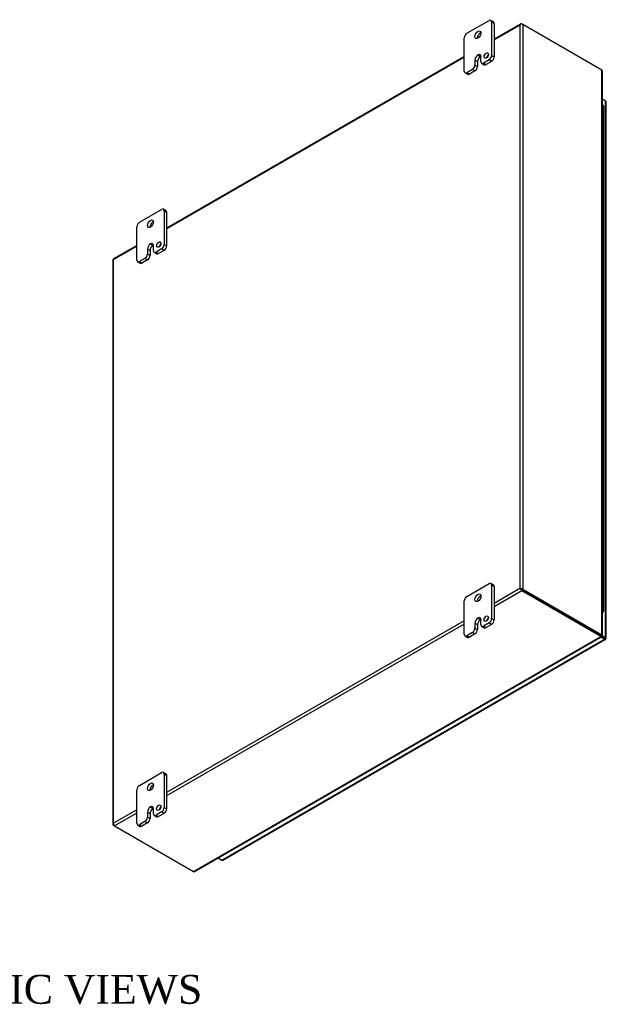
# Model space of a CAD drawing. Header units: inches. Extents: x 12 to 226, y 8 to 156.
# Tile 8 of 8: x 195 to 226, y 104 to 155. Entities that reach past the tile are written whole.
import ezdxf
from ezdxf.enums import TextEntityAlignment as Align

# ---------------------------------------------------------------- set-up
doc = ezdxf.new("R2010")
doc.units = ezdxf.units.IN
doc.header["$MEASUREMENT"] = 0
for name, color, linetype in [('COM48490', 7, 'CONTINUOUS'), ('COM71780-21', 7, 'CONTINUOUS'), ('DEFAULT', 7, 'CONTINUOUS'), ('FET07710', 7, 'CONTINUOUS'), ('HNG10620-32B', 7, 'CONTINUOUS'), ('HNG10620-32C', 7, 'CONTINUOUS'), ('HNG10620-32P', 7, 'CONTINUOUS')]:
    doc.layers.add(name, color=color, linetype=linetype)
doc.styles.add('SEACAD_TIMES_NEW_ROMAN', font='times.ttf')

msp = doc.modelspace()

# ---------------------------------------------------------------- linework, layer by layer
at = {"layer": 'COM48490', "color": 7}
for p, q in [((221.139, 155.006), (219.753, 154.206)), ((219.753, 154.17), (221.091, 154.942)), ((221.091, 154.942), (221.091, 125.725)), ((221.121, 154.984), (221.121, 154.984)), ((221.193, 155.001), (221.244, 154.971)), ((225.333, 152.61), (221.244, 154.971)), ((221.244, 154.971), (221.244, 125.695)), ((218.206, 153.313), (202.782, 144.408)), ((202.782, 144.372), (218.206, 153.277)), ((225.333, 123.334), (225.333, 152.61)), ((225.365, 123.315), (225.365, 152.541)), ((201.236, 143.515), (200.027, 142.818)), ((200.03, 142.783), (201.236, 143.479)), ((199.999, 142.768), (199.999, 113.492)), ((200.03, 113.565), (200.03, 142.783)), ((221.091, 125.725), (219.753, 124.952)), ((221.193, 125.607), (219.753, 124.776)), ((221.142, 125.695), (221.091, 125.725)), ((221.121, 125.707), (221.193, 125.666)), ((221.121, 125.707), (221.193, 125.666)), ((221.193, 125.666), (225.283, 123.304)), ((225.282, 123.304), (221.193, 125.666)), ((225.282, 123.246), (221.193, 125.607)), ((221.244, 125.695), (225.333, 123.334)), ((218.206, 124.059), (202.782, 115.154)), ((218.206, 123.883), (202.782, 114.978)), ((204.171, 111.057), (225.282, 123.246)), ((204.247, 111.064), (225.315, 123.228)), ((225.264, 123.294), (225.315, 123.265)), ((225.304, 123.278), (225.279, 123.291)), ((225.304, 123.278), (225.279, 123.291)), ((225.282, 123.304), (225.282, 123.246)), ((225.283, 123.304), (225.333, 123.334)), ((225.316, 123.3), (225.292, 123.314)), ((225.316, 123.3), (225.292, 123.314)), ((225.293, 123.319), (225.333, 123.296)), ((225.315, 123.265), (225.304, 123.278)), ((225.333, 123.296), (225.316, 123.3)), ((201.236, 114.261), (200.03, 113.565)), ((201.236, 114.085), (200.081, 113.418)), ((200.009, 113.519), (200.009, 113.519)), ((200.081, 113.418), (200.03, 113.448)), ((200.081, 113.418), (204.171, 111.057))]:
    msp.add_line(p, q, dxfattribs=at)
for centre, start, end in [((225.272, 152.541), 0, 48.6182), ((204.201, 111.145), 251.3818, 300)]:
    msp.add_arc(centre, 0.0923, start, end, dxfattribs=at)
for centre, major_axis, ratio, start_param, end_param in [((221.167, 154.898), (0.076, 0.132), 0.577982, 1.230411, 1.570248), ((221.167, 154.898), (0.076, 0.132), 0.577982, 1.231508, 1.571345), ((221.193, 154.913), (0.054, -0.0935), 0.57735, 2.356194, 3.587154), ((221.167, 154.927), (0.108, 0), 0.57735, 0.785398, 2.016358), ((200.107, 142.768), (0.108, 0), 0.57735, 2.696031, 3.141593), ((200.081, 142.724), (0.054, -0.0935), 0.57735, 3.141593, 3.587154), ((200.107, 142.739), (-0.108, 0.062), 0.000948, 0.445015, 0.784852), ((200.107, 142.739), (-0.108, 0.062), 0.000948, -0.784852, -0.445015), ((221.167, 125.68), (-0.108, 0.062), 0.000948, -1.124689, -0.784852), ((221.167, 125.68), (-0.108, 0.062), 0.000948, 0.784852, 1.124689), ((221.167, 125.651), (0.108, 0), 0.57735, 0.785398, 2.016358), ((221.193, 125.695), (0.054, -0.0935), 0.57735, 4.266828, 5.497787), ((221.167, 125.68), (0.036, -0.0207), 0.000948, 0.785944, 2.356741), ((221.167, 125.68), (0.036, -0.0208), 0.000948, 3.926445, 5.497241), ((200.107, 113.492), (0.108, 0), 0.57735, 2.696031, 3.926991), ((200.107, 113.521), (-0.076, -0.132), 0.577982, 4.712938, 5.052774), ((200.107, 113.521), (-0.076, -0.132), 0.577982, 4.71184, 5.051677), ((200.081, 113.507), (0.054, -0.0935), 0.57735, 4.266828, 5.497787)]:
    msp.add_ellipse(centre, major_axis=major_axis, ratio=ratio, start_param=start_param, end_param=end_param, dxfattribs=at)
msp.add_open_spline([(225.282, 123.304), (225.282, 123.296), (225.281, 123.291), (225.279, 123.29)], degree=3, dxfattribs=at)
for points in [[(225.282, 123.246), (225.289, 123.238), (225.295, 123.232), (225.306, 123.226), (225.311, 123.226), (225.318, 123.23), (225.32, 123.234), (225.32, 123.247), (225.319, 123.255), (225.315, 123.265)], [(225.283, 123.304), (225.286, 123.307), (225.289, 123.309), (225.292, 123.312), (225.293, 123.314), (225.293, 123.316), (225.292, 123.318), (225.289, 123.321), (225.286, 123.323), (225.283, 123.325)], [(225.333, 123.334), (225.343, 123.332), (225.351, 123.33), (225.362, 123.323), (225.365, 123.319), (225.365, 123.311), (225.362, 123.307), (225.351, 123.3), (225.343, 123.298), (225.333, 123.296)]]:
    msp.add_open_spline(points, degree=3, knots=[0, 0, 0, 0, 0.25, 0.25, 0.5, 0.5, 0.75, 0.75, 1, 1, 1, 1], dxfattribs=at)
at = {"layer": 'COM71780-21', "color": 7}
for p, q in [((225.526, 151.001), (225.365, 151.094)), ((225.526, 123.19), (225.526, 151.001)), ((225.558, 123.146), (225.558, 150.957)), ((205.646, 111.653), (225.475, 123.102)), ((205.7, 111.648), (225.529, 123.097)), ((224.99, 123.474), (224.99, 123.473)), ((225.018, 123.457), (225.018, 123.457)), ((225.475, 123.102), (225.286, 123.211)), ((225.318, 123.252), (225.476, 123.161)), ((225.475, 123.161), (225.318, 123.252)), ((225.34, 123.298), (225.526, 123.19)), ((225.476, 123.161), (225.475, 123.161)), ((225.547, 123.119), (225.475, 123.161)), ((225.476, 123.161), (225.476, 123.161)), ((225.476, 123.161), (225.526, 123.131)), ((225.548, 123.119), (225.476, 123.161)), ((205.456, 111.762), (205.646, 111.653))]:
    msp.add_line(p, q, dxfattribs=at)
for centre, major_axis, ratio, start_param, end_param in [((225.45, 150.957), (-0.108, 0), 0.57735, 3.141593, 3.926991), ((225.45, 123.175), (-0.036, 0.0208), 0.000948, 2.355648, 3.926445), ((225.475, 123.19), (-0.054, 0.0935), 0.57735, 2.356194, 3.587154), ((225.45, 123.175), (-0.036, 0.0207), 0.000948, 2.356741, 3.927537), ((225.45, 123.146), (-0.108, 0), 0.57735, 2.696031, 3.926991), ((225.45, 123.175), (0.108, -0.062), 0.000948, -0.784852, -0.445015), ((225.45, 123.175), (0.108, -0.062), 0.000948, 0.445015, 0.784852), ((205.646, 111.741), (-0.054, 0.0935), 0.57735, 2.356194, 3.141593)]:
    msp.add_ellipse(centre, major_axis=major_axis, ratio=ratio, start_param=start_param, end_param=end_param, dxfattribs=at)
at = {"layer": 'FET07710', "color": 7}
for p, q in [((219.714, 155.109), (219.582, 155.185)), ((218.339, 154.513), (219.488, 155.176)), ((219.621, 155.1), (219.621, 153.365)), ((219.753, 155.023), (219.621, 155.1)), ((219.753, 155.023), (219.753, 153.288)), ((218.206, 152.548), (218.206, 154.283)), ((218.914, 153.39), (218.914, 153.389)), ((218.914, 153.39), (219.046, 153.313)), ((218.914, 153.389), (219.046, 153.313)), ((219.046, 153.313), (219.046, 153.313)), ((219.068, 153.046), (219.068, 153.301)), ((219.621, 153.365), (219.753, 153.288)), ((218.627, 152.638), (218.339, 152.472)), ((218.759, 152.561), (218.627, 152.638)), ((218.759, 153.122), (218.759, 152.867)), ((218.759, 153.122), (218.892, 153.046)), ((218.759, 152.867), (218.892, 152.791)), ((218.892, 153.046), (218.892, 152.791)), ((219.107, 152.96), (219.239, 152.883)), ((219.488, 153.135), (219.201, 152.969)), ((219.201, 152.969), (219.333, 152.893)), ((219.62, 153.059), (219.333, 152.893)), ((219.62, 153.059), (219.488, 153.135)), ((218.245, 152.462), (218.378, 152.386)), ((218.339, 152.472), (218.471, 152.395)), ((218.759, 152.561), (218.471, 152.395)), ((201.369, 144.715), (202.518, 145.378)), ((202.744, 145.311), (202.611, 145.387)), ((202.65, 145.302), (202.65, 143.567)), ((202.782, 145.225), (202.65, 145.302)), ((202.782, 145.225), (202.782, 143.49)), ((201.236, 142.75), (201.236, 144.485)), ((201.943, 143.592), (201.943, 143.592)), ((201.943, 143.592), (202.076, 143.515)), ((201.943, 143.592), (202.075, 143.515)), ((202.076, 143.515), (202.075, 143.515)), ((202.098, 143.248), (202.098, 143.503)), ((202.65, 143.567), (202.782, 143.49)), ((201.789, 143.325), (201.789, 143.069)), ((201.789, 143.325), (201.921, 143.248)), ((201.789, 143.069), (201.921, 142.993)), ((201.921, 143.248), (201.921, 142.993)), ((202.136, 143.162), (202.269, 143.085)), ((202.518, 143.337), (202.23, 143.171)), ((202.23, 143.171), (202.362, 143.095)), ((202.65, 143.261), (202.362, 143.095)), ((202.65, 143.261), (202.518, 143.337)), ((201.275, 142.664), (201.407, 142.588)), ((201.656, 142.84), (201.369, 142.674)), ((201.369, 142.674), (201.501, 142.597)), ((201.789, 142.763), (201.501, 142.597)), ((201.789, 142.763), (201.656, 142.84)), ((218.339, 125.323), (219.488, 125.986)), ((219.714, 125.919), (219.582, 125.996)), ((219.621, 125.91), (219.621, 124.175)), ((219.753, 125.834), (219.621, 125.91)), ((219.753, 125.834), (219.753, 124.098)), ((218.206, 123.358), (218.206, 125.093)), ((218.914, 124.2), (218.914, 124.2)), ((218.914, 124.2), (219.046, 124.124)), ((218.914, 124.2), (219.046, 124.123)), ((219.046, 124.124), (219.046, 124.123)), ((219.068, 123.856), (219.068, 124.111)), ((219.621, 124.175), (219.753, 124.098)), ((218.759, 123.933), (218.759, 123.678)), ((218.759, 123.933), (218.892, 123.856)), ((218.759, 123.678), (218.892, 123.601)), ((218.892, 123.856), (218.892, 123.601)), ((219.107, 123.77), (219.239, 123.694)), ((219.488, 123.945), (219.201, 123.779)), ((219.201, 123.779), (219.333, 123.703)), ((219.62, 123.869), (219.333, 123.703)), ((219.62, 123.869), (219.488, 123.945)), ((218.245, 123.272), (218.378, 123.196)), ((218.627, 123.448), (218.339, 123.282)), ((218.339, 123.282), (218.471, 123.205)), ((218.759, 123.372), (218.471, 123.205)), ((218.759, 123.372), (218.627, 123.448)), ((201.369, 115.525), (202.518, 116.188)), ((202.744, 116.121), (202.611, 116.198)), ((202.65, 116.112), (202.65, 114.377)), ((202.782, 116.036), (202.65, 116.112)), ((202.782, 116.036), (202.782, 114.301)), ((201.236, 113.56), (201.236, 115.295)), ((201.943, 114.402), (201.943, 114.402)), ((201.943, 114.402), (202.076, 114.326)), ((201.943, 114.402), (202.075, 114.325)), ((202.65, 114.377), (202.782, 114.301)), ((201.789, 114.135), (201.789, 113.88)), ((201.789, 114.135), (201.921, 114.058)), ((201.789, 113.88), (201.921, 113.803)), ((201.921, 114.058), (201.921, 113.803)), ((202.076, 114.326), (202.075, 114.325)), ((202.098, 114.058), (202.098, 114.313)), ((202.136, 113.972), (202.269, 113.896)), ((202.518, 114.147), (202.23, 113.981)), ((202.23, 113.981), (202.362, 113.905)), ((202.65, 114.071), (202.362, 113.905)), ((202.65, 114.071), (202.518, 114.147)), ((201.275, 113.475), (201.407, 113.398)), ((201.656, 113.65), (201.369, 113.484)), ((201.369, 113.484), (201.501, 113.407)), ((201.789, 113.574), (201.501, 113.407)), ((201.789, 113.574), (201.656, 113.65))]:
    msp.add_line(p, q, dxfattribs=at)
for centre, major_axis, start_param, end_param in [((219.488, 155.023), (-0.094, -0.162), 2.356194, 3.926991), ((219.62, 154.947), (-0.094, -0.162), 2.356194, 3.141593), ((218.339, 154.36), (0.094, 0.162), 0.785398, 2.356194), ((219.046, 154.36), (0.109, 0.189), 0.649107, 2.492486), ((218.914, 153.211), (0.109, 0.189), 0.785398, 2.356194), ((219.046, 153.135), (0.109, 0.189), 0.785398, 2.356194), ((218.914, 153.212), (-0.109, -0.189), 2.356194, 3.926991), ((219.046, 153.135), (-0.109, -0.189), 3.793313, 3.926991), ((219.477, 153.282), (0.078, 0.135), 1.008936, 2.132657), ((219.488, 153.288), (-0.094, -0.162), 0.785398, 2.356194), ((219.62, 153.212), (0.094, 0.162), 3.926991, 5.497787), ((218.627, 152.791), (-0.094, -0.162), 0.785398, 2.356194), ((218.759, 152.714), (0.094, 0.162), 3.926991, 5.497787), ((219.201, 153.122), (0.094, 0.162), 2.356194, 3.926991), ((219.333, 153.046), (0.094, 0.162), 3.141593, 3.926991), ((218.339, 152.625), (0.094, 0.162), 2.356194, 3.926991), ((218.471, 152.548), (0.094, 0.162), 3.141593, 3.926991), ((202.518, 145.225), (-0.094, -0.162), 2.356194, 3.926991), ((202.65, 145.149), (-0.094, -0.162), 2.356194, 3.141593), ((201.369, 144.562), (0.094, 0.162), 0.785398, 2.356194), ((202.075, 144.562), (0.109, 0.189), 0.649107, 2.492486), ((201.943, 143.414), (0.109, 0.189), 0.785398, 2.356194), ((202.075, 143.337), (0.109, 0.189), 0.785398, 2.356194), ((201.943, 143.414), (-0.109, -0.189), 2.356194, 3.926991), ((202.076, 143.337), (-0.109, -0.189), 3.793313, 3.926991), ((202.506, 143.484), (0.078, 0.135), 1.008936, 2.132657), ((202.518, 143.49), (-0.094, -0.162), 0.785398, 2.356194), ((202.65, 143.414), (0.094, 0.162), 3.926991, 5.497787), ((201.656, 142.993), (-0.094, -0.162), 0.785398, 2.356194), ((201.789, 142.916), (0.094, 0.162), 3.926991, 5.497787), ((202.23, 143.324), (0.094, 0.162), 2.356194, 3.926991), ((202.362, 143.248), (0.094, 0.162), 3.141593, 3.926991), ((201.369, 142.827), (0.094, 0.162), 2.356194, 3.926991), ((201.501, 142.75), (0.094, 0.162), 3.141593, 3.926991), ((219.488, 125.833), (-0.094, -0.162), 2.356194, 3.926991), ((219.62, 125.757), (-0.094, -0.162), 2.356194, 3.141593), ((218.339, 125.17), (0.094, 0.162), 0.785398, 2.356194), ((219.046, 125.17), (0.109, 0.189), 0.649107, 2.492486), ((218.914, 124.022), (0.109, 0.189), 0.785398, 2.356194), ((219.046, 123.945), (0.109, 0.189), 0.785398, 2.356194), ((218.914, 124.022), (-0.109, -0.189), 2.356194, 3.926991), ((219.046, 123.946), (-0.109, -0.189), 3.793313, 3.926991), ((219.477, 124.092), (0.078, 0.135), 1.008936, 2.132657), ((219.488, 124.098), (-0.094, -0.162), 0.785398, 2.356194), ((219.62, 124.022), (0.094, 0.162), 3.926991, 5.497787), ((218.627, 123.601), (-0.094, -0.162), 0.785398, 2.356194), ((218.759, 123.525), (0.094, 0.162), 3.926991, 5.497787), ((219.201, 123.932), (0.094, 0.162), 2.356194, 3.926991), ((219.333, 123.856), (0.094, 0.162), 3.141593, 3.926991), ((218.339, 123.435), (0.094, 0.162), 2.356194, 3.926991), ((218.471, 123.359), (0.094, 0.162), 3.141593, 3.926991), ((202.518, 116.035), (-0.094, -0.162), 2.356194, 3.926991), ((202.65, 115.959), (-0.094, -0.162), 2.356194, 3.141593), ((201.369, 115.372), (0.094, 0.162), 0.785398, 2.356194), ((202.075, 115.372), (0.109, 0.189), 0.649107, 2.492486), ((201.943, 114.224), (0.109, 0.189), 0.785398, 2.356194), ((201.943, 114.224), (-0.109, -0.189), 2.356194, 3.926991), ((202.506, 114.294), (0.078, 0.135), 1.008936, 2.132657), ((202.518, 114.3), (-0.094, -0.162), 0.785398, 2.356194), ((201.656, 113.803), (-0.094, -0.162), 0.785398, 2.356194), ((202.075, 114.147), (0.109, 0.189), 0.785398, 2.356194), ((202.076, 114.148), (-0.109, -0.189), 3.793313, 3.926991), ((202.23, 114.134), (0.094, 0.162), 2.356194, 3.926991), ((202.362, 114.058), (0.094, 0.162), 3.141593, 3.926991), ((202.65, 114.224), (0.094, 0.162), 3.926991, 5.497787), ((201.369, 113.637), (0.094, 0.162), 2.356194, 3.926991), ((201.501, 113.561), (0.094, 0.162), 3.141593, 3.926991), ((201.789, 113.727), (0.094, 0.162), 3.926991, 5.497787)]:
    msp.add_ellipse(centre, major_axis=major_axis, ratio=0.57735, start_param=start_param, end_param=end_param, dxfattribs=at)
for centre, major_axis in [((218.914, 154.436), (0.109, 0.189)), ((219.344, 153.358), (0.078, 0.135)), ((201.943, 144.638), (0.109, 0.189)), ((202.374, 143.56), (0.078, 0.135)), ((218.914, 125.246), (0.109, 0.189)), ((219.344, 124.168), (0.078, 0.135)), ((201.943, 115.449), (0.109, 0.189)), ((202.374, 114.37), (0.078, 0.135))]:
    msp.add_ellipse(centre, major_axis=major_axis, ratio=0.57735, dxfattribs=at)
at = {"layer": 'HNG10620-32B', "color": 7}
for p, q in [((225.438, 149.073), (225.438, 149.889)), ((225.438, 147.44), (225.438, 148.256)), ((225.438, 145.807), (225.438, 146.623)), ((225.438, 144.174), (225.438, 144.99)), ((225.438, 142.541), (225.438, 143.357)), ((225.438, 140.908), (225.438, 141.724)), ((225.438, 139.275), (225.438, 140.091)), ((225.438, 137.642), (225.438, 138.459)), ((225.438, 136.009), (225.438, 136.826)), ((225.438, 134.376), (225.438, 135.193)), ((225.438, 132.743), (225.438, 133.56)), ((225.438, 131.11), (225.438, 131.927)), ((225.438, 129.477), (225.438, 130.294)), ((225.438, 127.844), (225.438, 128.661)), ((225.438, 126.211), (225.438, 127.028)), ((225.438, 124.578), (225.438, 125.395))]:
    msp.add_line(p, q, dxfattribs=at)
for centre, major_axis, start_param, end_param in [((225.284, 149.889), (-0.154, 0), 3.141593, 4.157881), ((225.284, 149.073), (-0.154, 0), 3.141593, 4.157881), ((225.284, 148.256), (-0.154, 0), 3.141593, 4.157881), ((225.284, 147.44), (-0.154, 0), 3.141593, 4.157881), ((225.284, 146.623), (-0.154, 0), 3.141593, 4.157881), ((225.284, 145.807), (-0.154, 0), 3.141593, 4.157881), ((225.284, 144.99), (-0.154, 0), 3.141593, 4.157881), ((225.284, 144.174), (-0.154, 0), 3.141593, 4.157881), ((225.284, 143.357), (-0.154, 0), 3.141593, 4.157881), ((225.284, 142.541), (-0.154, 0), 3.141593, 4.157881), ((225.284, 141.724), (-0.154, 0), 3.141593, 4.157881), ((225.284, 140.908), (-0.154, 0), 3.141593, 4.157881), ((225.284, 140.091), (-0.154, 0), 3.141593, 4.157881), ((225.284, 139.275), (-0.154, 0), 3.141593, 4.157881), ((225.284, 138.459), (-0.154, 0), 3.141593, 4.157881), ((225.284, 137.642), (-0.154, 0), 3.141593, 4.157881), ((225.284, 136.826), (-0.154, 0), 3.141593, 4.157881), ((225.284, 136.009), (-0.154, 0), 3.141593, 4.157881), ((225.284, 135.193), (-0.154, 0), 3.141593, 4.157881), ((225.284, 134.376), (-0.154, 0), 3.141593, 4.157881), ((225.284, 133.56), (-0.154, 0), 3.141593, 4.157881), ((225.284, 132.743), (-0.154, 0), 3.141593, 4.157881), ((225.284, 131.927), (-0.154, 0), 3.141593, 4.157881), ((225.284, 131.11), (-0.154, 0), 3.141593, 4.157881), ((225.284, 130.294), (-0.154, 0), 3.141593, 4.157881), ((225.284, 129.477), (-0.154, 0), 3.141593, 4.157881), ((225.284, 128.661), (-0.154, 0), 3.141593, 4.157881), ((225.284, 127.844), (-0.154, 0), 3.141593, 4.157881), ((225.284, 127.028), (-0.154, 0), 3.141593, 4.157881), ((225.284, 126.211), (-0.154, 0), 3.141593, 4.157881), ((225.284, 125.395), (-0.154, 0), 3.141593, 4.157881), ((225.284, 124.578), (-0.154, 0), 2.125304, 4.157881), ((225.284, 124.578), (-0.0937, 0), 2.612966, 3.670219)]:
    msp.add_ellipse(centre, major_axis=major_axis, ratio=0.57735, start_param=start_param, end_param=end_param, dxfattribs=at)
at = {"layer": 'HNG10620-32C', "color": 7}
for p, q in [((225.438, 149.889), (225.438, 150.706)), ((225.438, 148.256), (225.438, 149.073)), ((225.438, 146.623), (225.438, 147.44)), ((225.438, 144.99), (225.438, 145.807)), ((225.438, 143.357), (225.438, 144.174)), ((225.438, 141.724), (225.438, 142.541)), ((225.438, 140.091), (225.438, 140.908)), ((225.438, 138.459), (225.438, 139.275)), ((225.438, 136.826), (225.438, 137.642)), ((225.438, 135.193), (225.438, 136.009)), ((225.438, 133.56), (225.438, 134.376)), ((225.438, 131.927), (225.438, 132.743)), ((225.438, 130.294), (225.438, 131.11)), ((225.438, 128.661), (225.438, 129.477)), ((225.438, 127.028), (225.438, 127.844)), ((225.438, 125.395), (225.438, 126.211))]:
    msp.add_line(p, q, dxfattribs=at)
for centre in [(225.284, 150.706), (225.284, 149.889), (225.284, 149.073), (225.284, 148.256), (225.284, 147.44), (225.284, 146.623), (225.284, 145.807), (225.284, 144.99), (225.284, 144.174), (225.284, 143.357), (225.284, 142.541), (225.284, 141.724), (225.284, 140.908), (225.284, 140.091), (225.284, 139.275), (225.284, 138.459), (225.284, 137.642), (225.284, 136.826), (225.284, 136.009), (225.284, 135.193), (225.284, 134.376), (225.284, 133.56), (225.284, 132.743), (225.284, 131.927), (225.284, 131.11), (225.284, 130.294), (225.284, 129.477), (225.284, 128.661), (225.284, 127.844), (225.284, 127.028), (225.284, 126.211), (225.284, 125.395)]:
    msp.add_ellipse(centre, major_axis=(0.154, 0), ratio=0.57735, start_param=0, end_param=1.016289, dxfattribs=at)
at = {"layer": 'HNG10620-32P', "color": 7}
for start_param, end_param in [(0, 0.528627), (5.754558, 6.283185)]:
    msp.add_ellipse((225.284, 124.578), major_axis=(0.0938, 0), ratio=0.57735, start_param=start_param, end_param=end_param, dxfattribs=at)

# ---------------------------------------------------------------- texts
at = {"layer": 'DEFAULT', "color": 7, "style": 'SEACAD_TIMES_NEW_ROMAN'}
msp.add_text('ISOMETRIC VIEWS', height=1.5, dxfattribs=at).set_placement((184.68, 105.7), align=Align.TOP_LEFT)

doc.saveas('drawing.dxf')
